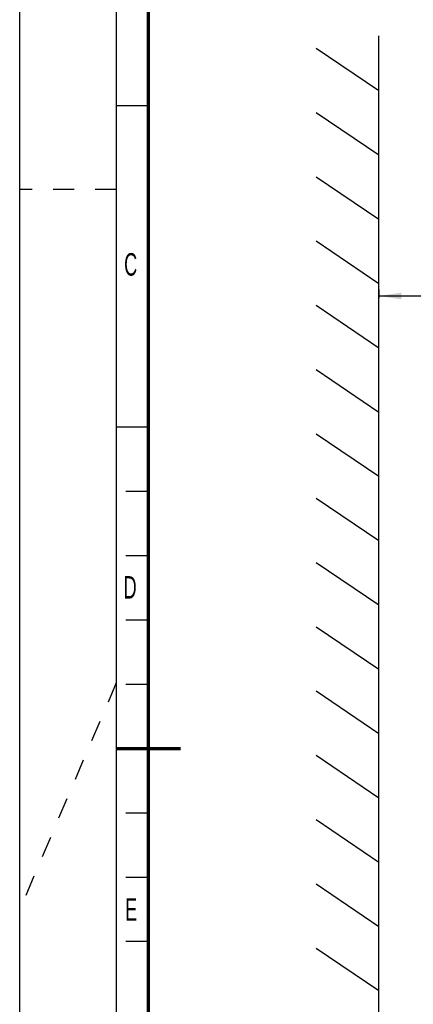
# Model space of a CAD drawing. Header units: millimetres. Extents: x 0 to 594, y 0 to 420.
# Tile 3 of 40: x 0 to 61, y 170 to 323. Entities that reach past the tile are written whole.
import ezdxf

# ---------------------------------------------------------------- set-up
doc = ezdxf.new("R2010")
doc.units = ezdxf.units.MM
doc.header["$LTSCALE"] = 32.67
doc.linetypes.add('DASHED', pattern=[0.2, 0.1, -0.1])
doc.layers.get('0').update_dxf_attribs({"linetype": 'CONTINUOUS'})
doc.styles.get("Standard").update_dxf_attribs({"font": 'txt', "width": 0.8})
doc.styles.add('TEXTSTYLE_2', font='txt', dxfattribs={"width": 0.6})
doc.dimstyles.new('DIMSTYLE_1', dxfattribs={"dimtxt": 3.5, "dimasz": 3.5, "dimexe": 1, "dimexo": 0, "dimgap": 0.875, "dimtad": 1, "dimlfac": 5, "dimdsep": 46, "dimtxsty": 'STANDARD', "dimblk": '_FILLED', "dimblk1": '_FILLED', "dimblk2": '_FILLED', "dimcen": 0.09, "dimclrt": 5, "dimadec": 0, "dimazin": 0, "dimtol": 1, "dimtp": 0.01, "dimtm": 0.01, "dimtfac": 1, "dimtofl": 0, "dimtmove": 0, "dimatfit": 3, "dimldrblk": '_FILLED', "dimfxl": 1, "dimtolj": 1, "dimarcsym": 0})

# ---------------------------------------------------------------- blocks, each defined once
blk = doc.blocks.new('_FILLED')
at = {"color": 0, "linetype": 'BYBLOCK'}
blk.add_solid([(0, 0), (-1, 0.143), (-1, -0.143)], dxfattribs=at)
blk = doc.blocks.new('*D0')
at = {"color": 2, "linetype": 'CONTINUOUS'}
for p, q in [((55.79, 281.43), (55.79, 281.3)), ((55.79, 281.3), (55.79, 280.11)), ((55.79, 280.43), (65.53, 280.43)), ((75.28, 280.43), (65.53, 280.43)), ((75.28, 281.43), (75.28, 281.3)), ((75.28, 281.3), (75.28, 280.11))]:
    blk.add_line(p, q, dxfattribs=at)
at = {"color": 2, "linetype": 'CONTINUOUS', "xscale": 3.5, "yscale": 3.5, "zscale": 3.5, "rotation": 180}
blk.add_blockref('_FILLED', (55.79, 280.43), dxfattribs=at)
at = {"color": 2, "linetype": 'CONTINUOUS', "xscale": 3.5, "yscale": 3.5, "zscale": 3.5}
blk.add_blockref('_FILLED', (75.28, 280.43), dxfattribs=at)
at = {"color": 5, "linetype": 'CONTINUOUS', "insert": (65.53, 284.8), "char_height": 3.5, "width": 5.6, "attachment_point": 2, "line_spacing_factor": 0.9}
blk.add_mtext('50', dxfattribs=at)

msp = doc.modelspace()

# ---------------------------------------------------------------- linework, layer by layer
at = {"color": 7, "linetype": 'CONTINUOUS'}
for p, q in [((0, 0), (0, 420)), ((55.789, 113.2489), (55.789, 320.8794)), ((55.789, 312.3259), (46.0485, 318.9381)), ((20, 310), (15, 310)), ((55.789, 302.3259), (46.0485, 308.9381)), ((55.789, 292.3259), (46.0485, 298.9381)), ((55.789, 282.3259), (46.0485, 288.9381)), ((55.789, 272.3259), (46.0485, 278.9381)), ((55.789, 262.3259), (46.0485, 268.9381)), ((20, 260), (15, 260)), ((55.789, 252.3259), (46.0485, 258.9381)), ((20, 250), (16.5, 250)), ((55.789, 242.3259), (46.0485, 248.9381)), ((20, 240), (16.5, 240)), ((55.789, 232.3259), (46.0485, 238.9381)), ((20, 230), (16.5, 230)), ((55.789, 222.3259), (46.0485, 228.9381)), ((20, 220), (16.5, 220)), ((55.789, 212.3259), (46.0485, 218.9381)), ((55.789, 202.3259), (46.0485, 208.9381)), ((20, 200), (16.5, 200)), ((55.789, 192.3259), (46.0485, 198.9381)), ((20, 190), (16.5, 190)), ((55.789, 182.3259), (46.0485, 188.9381)), ((20, 180), (16.5, 180)), ((55.789, 172.3259), (46.0485, 178.9381))]:
    msp.add_line(p, q, dxfattribs=at)
at = {"color": 2, "linetype": 'CONTINUOUS'}
msp.add_line((15, 415), (15, 5), dxfattribs=at)
at = {"color": 7, "linetype": 'DASHED'}
for p, q in [((15, 297), (0, 297)), ((15, 220.25), (0, 185))]:
    msp.add_line(p, q, dxfattribs=at)
at = {"color": 7, "linetype": 'CONTINUOUS', "const_width": 0.5}
for points in [[(20, 10), (20, 410)], [(15, 210), (25, 210)]]:
    msp.add_lwpolyline(points, dxfattribs=at)

# ---------------------------------------------------------------- texts
at = {"color": 5, "linetype": 'CONTINUOUS', "char_height": 3.5, "width": 2.1, "attachment_point": 1, "line_spacing_factor": 0.9, "style": 'TEXTSTYLE_2'}
for s, insert in [('C', (16.2304, 287.0952)), ('D', (16.1467, 236.8663)), ('E', (16.3806, 186.7423))]:
    msp.add_mtext(s, dxfattribs=dict(at, insert=insert))

# ---------------------------------------------------------------- dimensions: what is measured, and where the dimension line sits
at = {"color": 2, "linetype": 'CONTINUOUS'}
dim = msp.add_linear_dim(base=(75.2766, 280.4276), p1=(55.789, 281.4276), p2=(75.2766, 281.4276), text='50', dimstyle='DIMSTYLE_1', dxfattribs=at)
dim.commit()
dim.dimension.update_dxf_attribs({"geometry": '*D0', "text_midpoint": (65.5328, 280.4276), "dimtype": 160})

doc.saveas('drawing.dxf')
